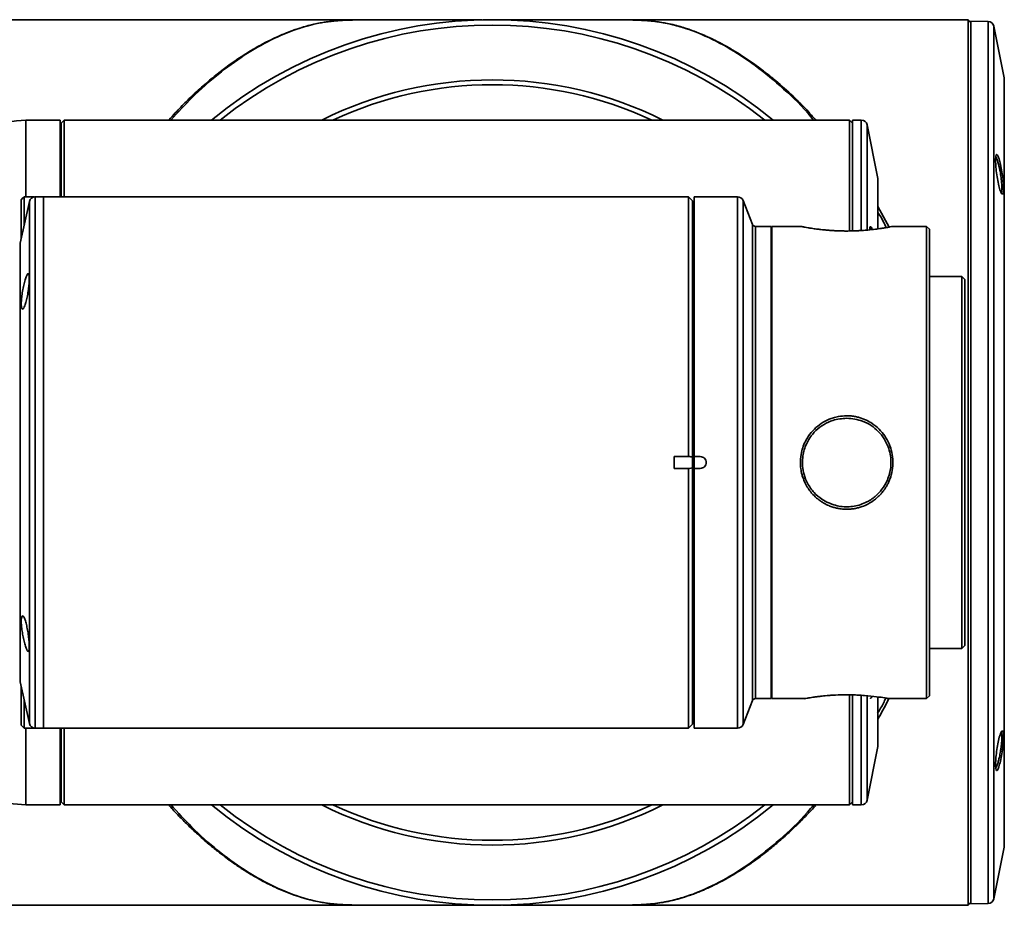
# Model space of a CAD drawing. Header units: millimetres. Extents: x 0 to 420, y 0 to 297.
# Tile 6 of 14: x 193 to 210, y 59 to 74. Entities that reach past the tile are written whole.
import ezdxf

# ---------------------------------------------------------------- set-up
doc = ezdxf.new("R2010")
doc.units = ezdxf.units.MM
doc.layers.get('0').update_dxf_attribs({"lineweight": 18})

msp = doc.modelspace()

# ---------------------------------------------------------------- linework, layer by layer
at = {"color": 0, "linetype": 'Continuous', "lineweight": 35}
for p, q in [((200.105593, 74.005972), (191.974252, 74.005972)), ((201.291058, 74.003972), (201.238098, 74.003972)), ((201.464253, 74.005972), (201.308443, 74.005972)), ((209.514254, 74.005972), (201.464253, 74.005972)), ((209.524252, 74.005972), (209.514254, 74.005972)), ((209.524252, 59.005972), (209.524252, 74.005972)), ((209.564253, 73.955972), (209.524252, 73.995972)), ((209.86039, 73.974096), (209.564253, 73.979266)), ((209.564253, 73.979266), (209.564253, 59.032678)), ((209.86039, 61.225211), (209.86039, 73.974096)), ((210.131546, 73.019501), (209.956702, 73.893723)), ((209.956702, 73.893723), (209.956702, 59.118221)), ((210.131546, 59.992443), (210.131546, 73.019501)), ((210.133489, 60.012055), (210.133489, 72.999889)), ((193.564254, 72.305973), (193.564254, 71.004862)), ((194.144254, 72.305973), (193.564254, 72.305973)), ((194.164552, 72.255973), (194.164252, 72.255973)), ((194.164252, 72.255973), (194.164252, 71.005974)), ((194.214553, 72.305973), (194.164552, 72.255973)), ((194.164552, 71.005974), (194.164552, 72.255973)), ((201.464254, 72.305972), (194.214553, 72.305973)), ((194.214553, 72.305973), (194.214553, 71.005974)), ((207.513956, 72.305971), (201.464254, 72.305972)), ((207.563955, 72.255971), (207.513956, 72.305971)), ((207.564255, 72.255971), (207.563955, 72.255971)), ((207.563955, 72.255971), (207.563955, 70.436787)), ((207.712274, 72.305971), (207.564255, 72.305971)), ((207.564255, 70.430726), (207.564255, 72.305971)), ((207.712274, 70.437846), (207.712274, 72.305971)), ((207.991745, 71.318511), (207.810333, 72.225583)), ((194.164252, 72.005973), (194.144254, 72.005973)), ((207.991745, 70.474863), (207.991745, 71.318511)), ((207.993688, 70.469209), (207.993688, 71.2989)), ((193.626692, 70.927923), (193.467777, 70.221632)), ((193.484253, 70.954958), (193.515369, 70.985974)), ((193.484253, 70.294861), (193.484253, 70.954958)), ((193.534253, 71.004862), (193.534253, 70.517083)), ((193.534253, 71.004862), (193.709397, 71.004862)), ((193.626692, 63.37918), (193.626692, 70.927923)), ((193.864253, 71.005972), (193.724253, 71.005972)), ((193.724253, 71.005972), (193.724253, 62.005972)), ((198.864254, 71.005972), (193.864253, 71.005972)), ((193.864253, 71.005972), (193.864253, 63.323991)), ((193.864253, 71.005972), (193.864253, 62.005972)), ((204.784254, 71.005972), (198.864254, 71.005972)), ((204.854254, 70.935972), (204.784254, 71.005972)), ((204.784254, 66.605972), (204.784254, 71.005972)), ((204.854254, 66.592086), (204.854254, 70.935972)), ((205.616549, 71.005972), (204.884253, 71.005972)), ((204.884253, 71.005972), (204.884253, 66.605972)), ((205.616549, 70.403086), (205.616549, 71.005972)), ((205.871681, 70.537403), (205.709397, 70.943111)), ((205.709397, 70.943111), (205.709397, 70.348647)), ((207.993688, 70.841478), (208.186158, 70.49416)), ((205.871681, 69.997293), (205.871681, 70.537403)), ((205.616549, 62.005972), (205.616549, 70.403086)), ((206.184254, 70.505972), (205.918104, 70.505972)), ((205.918104, 70.505972), (205.918104, 62.505972)), ((206.184254, 70.505972), (206.184254, 62.505972)), ((206.68223, 70.505972), (206.194252, 70.505972)), ((206.194252, 70.505972), (206.194252, 69.309609)), ((207.863548, 70.477828), (207.878988, 70.449324)), ((208.814254, 70.505972), (208.245989, 70.505972)), ((208.864253, 70.455972), (208.814254, 70.505972)), ((208.814254, 62.505972), (208.814254, 70.505972)), ((208.864253, 70.455972), (208.864253, 62.555972)), ((193.465338, 70.199681), (193.465338, 62.812263)), ((193.467777, 70.221632), (193.467777, 63.878603)), ((205.709397, 70.348647), (205.709397, 62.068833)), ((206.194252, 70.305972), (206.184254, 70.305972)), ((205.871681, 62.474541), (205.871681, 69.997293)), ((209.414252, 69.655972), (208.864253, 69.655972)), ((209.464254, 69.605972), (209.414252, 69.655972)), ((209.414252, 63.595752), (209.414252, 69.655972)), ((209.464254, 69.605972), (209.464254, 63.641946)), ((206.194252, 69.309609), (206.194252, 62.505972)), ((204.784254, 66.605972), (204.544253, 66.605972)), ((204.544253, 66.405972), (204.544253, 66.605972)), ((204.854254, 66.419858), (204.854254, 66.592086)), ((204.884253, 66.605972), (204.984253, 66.605972)), ((204.884253, 66.605972), (204.884253, 66.405972)), ((204.544253, 66.405972), (204.784254, 66.405972)), ((204.784254, 62.005972), (204.784254, 66.405972)), ((204.854254, 62.075972), (204.854254, 66.419858)), ((204.984253, 66.405972), (204.884253, 66.405972)), ((204.884253, 66.405972), (204.884253, 62.005972)), ((193.467777, 63.878603), (193.467777, 62.790312)), ((209.414252, 63.355972), (209.414252, 63.595752)), ((209.464254, 63.641946), (209.464254, 63.405972)), ((193.626692, 62.084021), (193.626692, 63.37918)), ((209.414252, 63.355972), (209.464254, 63.405972)), ((193.864253, 63.323991), (193.864253, 62.005972)), ((208.864253, 63.355972), (209.414252, 63.355972)), ((193.467777, 62.790312), (193.626692, 62.084021)), ((193.484253, 62.055974), (193.484253, 62.717083)), ((206.184254, 62.705972), (206.194252, 62.705972)), ((207.513954, 60.705971), (207.513954, 62.559269)), ((207.563954, 62.566106), (207.563954, 60.755971)), ((207.564253, 60.705971), (207.564253, 62.558451)), ((207.712272, 60.705971), (207.712272, 62.551982)), ((207.810331, 62.461595), (207.810331, 62.550685)), ((208.814254, 62.505972), (208.864253, 62.555972)), ((193.534253, 62.494861), (193.534253, 62.005974)), ((205.709397, 62.068833), (205.871681, 62.474541)), ((205.918104, 62.505972), (206.184254, 62.505972)), ((206.194252, 62.505972), (206.748294, 62.505972)), ((207.810331, 60.78636), (207.810331, 62.461595)), ((207.991745, 61.693431), (207.991745, 62.524039)), ((207.993688, 61.713043), (207.993688, 62.521542)), ((208.180537, 62.505972), (208.814254, 62.505972)), ((193.484253, 62.055974), (193.534253, 62.005974)), ((204.784254, 62.005972), (204.854254, 62.075972)), ((193.534253, 62.005974), (193.723684, 62.005974)), ((193.564252, 62.005974), (193.564252, 60.705973)), ((193.724253, 62.005972), (193.864253, 62.005972)), ((193.864253, 62.005972), (198.864254, 62.005972)), ((194.144253, 60.705973), (194.144253, 62.005974)), ((194.164551, 60.755973), (194.164551, 62.005974)), ((194.214551, 62.005974), (194.214551, 60.705973)), ((198.864254, 62.005972), (204.784254, 62.005972)), ((204.884253, 62.005972), (205.616549, 62.005972)), ((207.810331, 60.78636), (207.991745, 61.693431)), ((209.86039, 59.037848), (209.86039, 61.225211)), ((194.144253, 61.005973), (194.164251, 61.005973)), ((194.144253, 60.705973), (193.564252, 60.705973)), ((194.164251, 60.755973), (194.164551, 60.755973)), ((194.164551, 60.755973), (194.214551, 60.705973)), ((194.214551, 60.705973), (201.464253, 60.705972)), ((201.464253, 60.705972), (207.513954, 60.705971)), ((207.513954, 60.705971), (207.563954, 60.755971)), ((207.563954, 60.755971), (207.564253, 60.755971)), ((207.564253, 60.705971), (207.712272, 60.705971)), ((209.956702, 59.118221), (210.131546, 59.992443)), ((209.524252, 59.015972), (209.564253, 59.055972)), ((209.564253, 59.032678), (209.86039, 59.037848)), ((191.974252, 59.005972), (201.464253, 59.005972)), ((199.737195, 59.007232), (199.653485, 59.007131)), ((201.292878, 59.00793), (201.208318, 59.00793)), ((201.464253, 59.005972), (201.620056, 59.005972)), ((202.822912, 59.005972), (209.514254, 59.005972)), ((209.524252, 59.005972), (209.514254, 59.005972))]:
    msp.add_line(p, q, dxfattribs=at)
for points in [[(194.144253, 71.005974), (194.144253, 71.10873), (194.144254, 71.381592), (194.144254, 71.621876), (194.144254, 71.827975), (194.144254, 71.998513), (194.144254, 72.13235), (194.144254, 72.228592), (194.144254, 72.286595), (194.144254, 72.305973)], [(207.513954, 70.432092), (207.513954, 70.607191), (207.513956, 70.916326), (207.513956, 71.19827), (207.513956, 71.451284), (207.513956, 71.673809), (207.513956, 71.864472), (207.513956, 72.022099), (207.513956, 72.145717), (207.513956, 72.234564), (207.513956, 72.288092), (207.513956, 72.305971)], [(207.810331, 70.447521), (207.810333, 70.550348), (207.810333, 70.855198), (207.810333, 71.133234), (207.810333, 71.382742), (207.810333, 71.602183), (207.810333, 71.790204), (207.810333, 71.945645), (207.810333, 72.06755), (207.810333, 72.155165), (207.810333, 72.207951), (207.810333, 72.225583)], [(193.515369, 70.985974), (193.526466, 70.997073), (193.534253, 71.004862)], [(194.164251, 62.005974), (194.164251, 61.756684), (194.164251, 61.51326), (194.164251, 61.301655), (194.164251, 61.123215), (194.164251, 60.97908), (194.164251, 60.870167), (194.164251, 60.79717), (194.164251, 60.760555), (194.164251, 60.755973)]]:
    msp.add_lwpolyline(points, dxfattribs=at)
for centre, radius, start, end in [((201.464253, 66.505972), 7.5, 50.6541636, 129.3458231), ((201.464253, 66.505972), 7.409616, 51.51458, 128.4854067), ((209.858644, 73.874112), 0.1, 11.3099325, 89), ((201.464253, 66.505972), 6.479858, 63.5188798, 116.481107), ((201.464253, 66.505972), 6.397934, 65.0318441, 114.9681427), ((210.033489, 72.999889), 0.1, 0, 11.3099325), ((207.712274, 72.205971), 0.1, 11.3099259, 90), ((207.893688, 71.2989), 0.1, 359.9999933, 11.3099258), ((193.724253, 70.905972), 0.1, 90, 167.3196165), ((205.61655, 70.905972), 0.1, 21.8014095, 90), ((205.918105, 70.555972), 0.05, 201.8014095, 270), ((193.565338, 70.199681), 0.1, 167.3196165, 180), ((193.565338, 62.812263), 0.1, 180, 192.6803835), ((205.918105, 62.455972), 0.05, 90, 158.1985905), ((193.724253, 62.105972), 0.1, 192.6803835, 270), ((205.61655, 62.105972), 0.1, 270, 338.1985905), ((207.893687, 61.713043), 0.1, 348.6900609, 359.9999934), ((201.464253, 66.505972), 7.5, 230.6541636, 309.3458231), ((201.464253, 66.505972), 7.409616, 231.51458, 308.4854067), ((201.464253, 66.505972), 6.479858, 243.5188798, 296.481107), ((201.464253, 66.505972), 6.397934, 245.0318441, 294.9681427), ((207.712273, 60.805971), 0.1, 269.9999934, 348.6900477), ((210.033489, 60.012055), 0.1, 348.6900675, 0), ((209.858644, 59.137832), 0.1, 271, 348.6900675)]:
    msp.add_arc(centre, radius, start, end, dxfattribs=at)
for points, knots in [([(195.983495, 72.305973), (196.020717, 72.347341), (196.119157, 72.456747), (196.286201, 72.626301), (196.488592, 72.818606), (196.696773, 72.999514), (196.869518, 73.136611), (197.00292, 73.235689), (197.104403, 73.307689), (197.209429, 73.378497), (197.31398, 73.445219), (197.41588, 73.506753), (197.515934, 73.563797), (197.616001, 73.61749), (197.710769, 73.665003), (197.819502, 73.716485), (197.942326, 73.770057), (198.065232, 73.817492), (198.188666, 73.860213), (198.306474, 73.895909), (198.432689, 73.927547), (198.539699, 73.949608), (198.636258, 73.965886), (198.72738, 73.977938), (198.817392, 73.986904), (198.902456, 73.993092), (198.985093, 73.997297), (199.070503, 74.000261), (199.161726, 74.002258), (199.267574, 74.00362), (199.390562, 74.004414), (199.533879, 74.004757), (199.641543, 74.004934), (199.700529, 74.004814), (199.706768, 74.004801)], [0, 0, 0, 0, 0.149200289, 0.394586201, 0.657991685, 0.939425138, 1.199333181, 1.320548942, 1.44976269, 1.586973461, 1.721221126, 1.848168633, 1.975136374, 2.102126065, 2.229135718, 2.335177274, 2.517318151, 2.699500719, 2.805725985, 2.989961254, 3.147636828, 3.278771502, 3.383397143, 3.49289076, 3.589128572, 3.672375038, 3.747290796, 3.816379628, 3.889172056, 3.960402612, 4.047072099, 4.142324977, 4.24761404, 4.260069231, 4.260069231, 4.260069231, 4.260069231]), ([(199.725493, 74.004726), (199.709884, 74.004759), (199.620185, 74.004949), (199.455042, 74.004649), (199.237163, 74.003618), (199.043373, 74.000038), (198.829833, 73.989894), (198.529865, 73.955706), (198.156622, 73.859087), (197.710461, 73.670423), (197.262844, 73.414133), (196.818331, 73.088105), (196.400911, 72.723625), (196.140173, 72.436342), (196.02185, 72.305973)], [0, 0, 0, 0, 0.0311147, 0.178800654, 0.32555452, 0.472243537, 0.618541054, 0.90698539, 1.483056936, 2.055619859, 2.624957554, 3.195071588, 3.769644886, 4.247020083, 4.247020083, 4.247020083, 4.247020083]), ([(201.253668, 74.003286), (201.254218, 74.003446), (201.255783, 74.003901), (201.213344, 74.004403), (201.10747, 74.004838), (200.927506, 74.004919), (200.755145, 74.004919), (200.608251, 74.004886), (200.437798, 74.004853), (200.232123, 74.004813), (199.985508, 74.004772), (199.743402, 74.004731), (199.578822, 74.004706), (199.515714, 74.004696)], [0, 0, 0, 0, 0.08182147, 0.233022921, 0.512002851, 0.765376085, 0.884348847, 1.000851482, 1.13083456, 1.277894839, 1.442467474, 1.62531633, 1.739034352, 1.739034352, 1.739034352, 1.739034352]), ([(203.393643, 74.004689), (203.326093, 74.0047), (203.165709, 74.004724), (202.931023, 74.004763), (202.627189, 74.004815), (202.315413, 74.004872), (202.033824, 74.004932), (201.831542, 74.004973), (201.712336, 74.005003), (201.699568, 74.004493), (201.693665, 74.004257)], [0, 0, 0, 0, 0.136047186, 0.323016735, 0.49810535, 0.814623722, 1.089009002, 1.322742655, 1.525578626, 1.699985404, 1.699985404, 1.699985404, 1.699985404]), ([(203.137513, 74.004746), (203.156561, 74.004773), (203.229739, 74.004877), (203.351231, 74.004832), (203.510024, 74.00454), (203.667969, 74.003676), (203.802363, 74.001716), (203.907801, 73.998685), (203.993206, 73.994959), (204.088829, 73.988883), (204.193673, 73.97905), (204.301277, 73.964688), (204.402767, 73.946971), (204.479841, 73.930684), (204.539622, 73.916462), (204.58488, 73.904938), (204.634218, 73.891485), (204.687636, 73.875874), (204.745142, 73.857869), (204.836815, 73.827086), (204.948301, 73.785293), (205.065372, 73.735841), (205.143453, 73.700222), (205.194751, 73.675782), (205.255232, 73.646365), (205.359252, 73.593253), (205.503429, 73.512984), (205.65893, 73.417954), (205.800797, 73.324132), (205.93011, 73.232753), (206.049677, 73.143227), (206.159487, 73.056667), (206.328009, 72.917839), (206.548681, 72.718776), (206.775738, 72.495126), (206.902551, 72.351552), (206.942811, 72.305971)], [0, 0, 0, 0, 0.038208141, 0.146790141, 0.242448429, 0.357092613, 0.471359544, 0.541178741, 0.617203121, 0.700097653, 0.819633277, 0.952417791, 1.070435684, 1.186514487, 1.238106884, 1.295177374, 1.357725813, 1.425753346, 1.499259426, 1.578246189, 1.778669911, 1.929009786, 2.029265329, 2.079394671, 2.126574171, 2.261118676, 2.478170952, 2.679088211, 2.857027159, 3.022774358, 3.176332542, 3.317699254, 3.446875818, 3.828838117, 4.179661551, 4.342842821, 4.342842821, 4.342842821, 4.342842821]), ([(203.217483, 74.004717), (203.322526, 74.004741), (203.488293, 74.004778), (203.705309, 74.003296), (203.915179, 73.999466), (204.15124, 73.986493), (204.395522, 73.95144), (204.645009, 73.890856), (204.968276, 73.781111), (205.372242, 73.591531), (205.857816, 73.285326), (206.338367, 72.893395), (206.689954, 72.564732), (206.872929, 72.344031), (206.904482, 72.305971)], [0, 0, 0, 0, 0.20656963, 0.3259869, 0.445589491, 0.682623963, 0.995118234, 1.307841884, 1.62023817, 2.240128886, 2.857840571, 3.478544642, 4.101662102, 4.231508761, 4.231508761, 4.231508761, 4.231508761]), ([(193.564254, 72.305985), (193.352208, 72.285047), (192.934324, 72.243785), (192.329123, 72.179608), (191.780899, 72.118123), (191.330545, 72.064625), (190.94532, 72.016619), (190.57763, 71.968708), (190.173691, 71.91318), (189.761906, 71.852828), (189.378883, 71.792658), (189.050657, 71.737566), (188.772762, 71.68801), (188.531975, 71.642608), (188.299321, 71.596373), (188.044012, 71.542602), (187.755343, 71.477128), (187.467481, 71.40574), (187.21157, 71.336228), (187.002829, 71.274783), (186.790263, 71.208022), (186.538179, 71.120801), (186.349162, 71.051702), (186.246786, 71.00717), (186.241827, 71.005013)], [0, 0, 0, 0, 0.53712924, 1.058530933, 1.528795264, 1.925649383, 2.208595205, 2.526073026, 2.884511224, 3.27827601, 3.643927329, 3.964410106, 4.243461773, 4.495048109, 4.729043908, 5.006438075, 5.34623533, 5.738000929, 6.089532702, 6.38114814, 6.626019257, 6.988133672, 7.435827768, 7.458613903, 7.458613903, 7.458613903, 7.458613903]), ([(210.063394, 71.581252), (210.071932, 71.542686), (210.088994, 71.465615), (210.109148, 71.329659), (210.118796, 71.22445), (210.121097, 71.154206), (210.119991, 71.110765), (210.116224, 71.077838), (210.107779, 71.050652), (210.091589, 71.048491), (210.06663, 71.097295), (210.040001, 71.189264), (210.015524, 71.311372), (209.996655, 71.445794), (209.98788, 71.551515), (209.985814, 71.621625), (209.987119, 71.679542), (209.995001, 71.725147), (210.013033, 71.726876), (210.037092, 71.679664), (210.054623, 71.614069), (210.063394, 71.581252)], [0, 0, 0, 0, 0.087092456, 0.174049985, 0.261007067, 0.304657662, 0.348428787, 0.391992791, 0.435841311, 0.52280647, 0.609814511, 0.697033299, 0.784114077, 0.871026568, 0.957959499, 1.001724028, 1.045382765, 1.132387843, 1.219396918, 1.306379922, 1.393468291, 1.393468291, 1.393468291, 1.393468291]), ([(210.034763, 71.559783), (210.02894, 71.580496), (210.018316, 71.618294), (210.002393, 71.660646), (209.993142, 71.673524), (209.988185, 71.680424)], [0, 0, 0, 0, 0.0468368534, 0.085465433, 0.1300537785, 0.1300537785, 0.1300537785, 0.1300537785]), ([(210.076692, 71.084308), (210.078277, 71.084422), (210.086072, 71.084981), (210.092393, 71.129271), (210.092142, 71.200115), (210.086392, 71.271854), (210.077904, 71.345965), (210.064858, 71.424494), (210.049281, 71.501812), (210.039786, 71.539724), (210.034763, 71.559783)], [0, 0, 0, 0, 0.0232347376, 0.1142309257, 0.2036314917, 0.2504552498, 0.2985252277, 0.3811421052, 0.4302048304, 0.4853325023, 0.4853325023, 0.4853325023, 0.4853325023]), ([(207.993688, 70.742491), (208.024792, 70.692133), (208.074351, 70.611896), (208.116163, 70.519043), (208.131733, 70.484465)], [0, 0, 0, 0, 0.1838501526, 0.2929376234, 0.2929376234, 0.2929376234, 0.2929376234]), ([(208.245989, 70.50565), (208.244493, 70.505348), (208.241284, 70.504698), (208.208813, 70.498327), (208.172748, 70.491654), (208.145419, 70.486781), (208.116802, 70.481881), (208.084812, 70.476628), (208.046289, 70.470627), (208.000307, 70.463983), (207.929183, 70.454574), (207.837715, 70.444361), (207.738294, 70.4363), (207.662584, 70.431771), (207.599565, 70.42903), (207.523612, 70.426986), (207.44097, 70.426524), (207.359353, 70.428032), (207.291412, 70.43055), (207.226526, 70.433987), (207.154963, 70.439012), (207.08704, 70.445132), (207.018658, 70.452435), (206.946491, 70.461313), (206.873186, 70.47187), (206.808977, 70.48224), (206.763395, 70.490246), (206.730004, 70.496411), (206.704275, 70.501341), (206.684537, 70.50524), (206.683005, 70.50555), (206.68223, 70.505707)], [0, 0, 0, 0, 0.084896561, 0.182053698, 0.222583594, 0.263123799, 0.295139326, 0.327155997, 0.369312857, 0.411279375, 0.453345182, 0.54965542, 0.618815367, 0.65988069, 0.700749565, 0.741717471, 0.805800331, 0.857768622, 0.897611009, 0.937424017, 0.985901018, 1.043063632, 1.082039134, 1.139949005, 1.21673348, 1.280576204, 1.344419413, 1.393148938, 1.441889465, 1.50729151, 1.574253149, 1.574253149, 1.574253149, 1.574253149]), ([(207.897652, 70.451273), (207.894452, 70.460489), (207.884237, 70.489914), (207.869782, 70.506243), (207.856683, 70.497254), (207.853335, 70.46278), (207.851767, 70.446631)], [0, 0, 0, 0, 0.0165912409, 0.0529722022, 0.0888819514, 0.1205248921, 0.1205248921, 0.1205248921, 0.1205248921]), ([(193.552265, 69.179438), (193.559993, 69.204675), (193.575451, 69.255159), (193.595973, 69.355727), (193.611587, 69.459948), (193.620726, 69.557207), (193.622763, 69.635873), (193.617793, 69.688461), (193.606377, 69.710197), (193.589432, 69.698853), (193.568341, 69.654778), (193.545093, 69.581591), (193.522361, 69.486968), (193.503191, 69.382398), (193.490333, 69.281332), (193.485428, 69.195984), (193.488742, 69.135017), (193.499544, 69.103383), (193.516502, 69.104337), (193.535137, 69.132945), (193.54745, 69.166367), (193.552265, 69.179438)], [0, 0, 0, 0, 0.06947529, 0.138980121, 0.207696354, 0.274914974, 0.340789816, 0.405963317, 0.471295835, 0.537567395, 0.605249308, 0.674302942, 0.744120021, 0.813627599, 0.881749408, 0.948029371, 1.012969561, 1.077747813, 1.143574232, 1.21111876, 1.254502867, 1.254502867, 1.254502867, 1.254502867]), ([(207.464253, 67.297764), (207.489606, 67.29705), (207.540345, 67.295622), (207.611759, 67.284593), (207.677989, 67.268683), (207.738935, 67.248453), (207.812278, 67.217198), (207.907396, 67.163394), (208.054235, 67.04412), (208.200567, 66.83039), (208.255991, 66.575884), (208.241248, 66.371882), (208.208997, 66.252154), (208.172721, 66.166121), (208.14542, 66.113566), (208.116806, 66.066954), (208.084808, 66.021578), (208.046293, 65.974627), (208.000308, 65.927313), (207.929178, 65.865467), (207.837718, 65.80576), (207.738294, 65.762469), (207.662583, 65.739035), (207.599566, 65.725165), (207.523611, 65.714982), (207.440971, 65.712709), (207.359353, 65.720172), (207.291413, 65.732828), (207.226524, 65.750432), (207.154965, 65.77689), (207.087042, 65.810618), (207.018653, 65.853249), (206.946496, 65.908562), (206.873184, 65.982458), (206.808983, 66.068155), (206.76338, 66.148631), (206.730044, 66.226347), (206.704095, 66.307779), (206.684185, 66.407799), (206.677365, 66.535248), (206.692957, 66.663684), (206.728557, 66.785854), (206.781257, 66.901751), (206.889603, 67.060777), (207.050267, 67.19191), (207.218187, 67.260746), (207.341375, 67.291537), (207.417694, 67.295404), (207.464253, 67.297764)], [0, 0, 0, 0, 0.075938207, 0.151973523, 0.216073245, 0.280096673, 0.3444914, 0.455373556, 0.607610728, 0.911143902, 1.215282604, 1.368111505, 1.520909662, 1.584653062, 1.648399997, 1.698756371, 1.749102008, 1.815406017, 1.881404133, 1.947554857, 2.099021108, 2.207785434, 2.27236618, 2.336638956, 2.401066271, 2.50184609, 2.583573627, 2.646231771, 2.708842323, 2.785082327, 2.874978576, 2.936269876, 3.027347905, 3.148102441, 3.248504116, 3.34890247, 3.425532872, 3.502195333, 3.605044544, 3.730465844, 3.883086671, 3.99018707, 4.111301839, 4.264082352, 4.566672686, 4.717821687, 4.806847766, 4.946132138, 4.946132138, 4.946132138, 4.946132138]), ([(207.464253, 67.255972), (207.384801, 67.248775), (207.250595, 67.236619), (207.075413, 67.15414), (206.942744, 67.053744), (206.839976, 66.930829), (206.757604, 66.778132), (206.702196, 66.566942), (206.720921, 66.34015), (206.801331, 66.140444), (206.903325, 65.997086), (207.029956, 65.888222), (207.188087, 65.800076), (207.385906, 65.747636), (207.620993, 65.760499), (207.824598, 65.83724), (207.980001, 65.95218), (208.085688, 66.077039), (208.152674, 66.199349), (208.203074, 66.34578), (208.225614, 66.538724), (208.185413, 66.743855), (208.100894, 66.912579), (208.003394, 67.035342), (207.879848, 67.136585), (207.703317, 67.231066), (207.556101, 67.246403), (207.464253, 67.255972)], [0, 0, 0, 0, 0.237079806, 0.400461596, 0.57471447, 0.735231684, 0.879428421, 1.094072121, 1.381784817, 1.54247826, 1.737249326, 1.905699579, 2.041763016, 2.279808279, 2.508739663, 2.73654819, 2.923375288, 3.085559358, 3.2259456, 3.340625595, 3.549274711, 3.800577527, 3.95469318, 4.113763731, 4.269132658, 4.434072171, 4.707680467, 4.707680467, 4.707680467, 4.707680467]), ([(204.803137, 66.605972), (204.80277, 66.605972), (204.796462, 66.605972), (204.790175, 66.605972), (204.784254, 66.605972)], [0, 0, 0, 0, 0.00109896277, 0.01888275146, 0.01888275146, 0.01888275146, 0.01888275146]), ([(204.854254, 66.592086), (204.842794, 66.59736), (204.82606, 66.605061), (204.80863, 66.605754), (204.803137, 66.605972)], [0, 0, 0, 0, 0.036605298, 0.05345321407, 0.05345321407, 0.05345321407, 0.05345321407]), ([(204.984253, 66.605972), (204.997348, 66.604467), (205.023526, 66.60146), (205.056799, 66.578338), (205.079028, 66.545314), (205.086854, 66.506035), (205.079074, 66.466736), (205.056866, 66.433642), (205.023534, 66.41055), (204.997348, 66.407498), (204.984253, 66.405972)], [0, 0, 0, 0, 0.0392033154, 0.0783704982, 0.1175210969, 0.1566706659, 0.1958359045, 0.2350340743, 0.2742382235, 0.313459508, 0.313459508, 0.313459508, 0.313459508]), ([(204.784254, 66.405972), (204.790175, 66.405972), (204.796462, 66.405972), (204.80277, 66.405972), (204.803137, 66.405972)], [0, 0, 0, 0, 0.01778378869, 0.01888275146, 0.01888275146, 0.01888275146, 0.01888275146]), ([(204.803137, 66.405972), (204.81871, 66.407745), (204.836243, 66.409742), (204.852443, 66.418841), (204.854254, 66.419858)], [0, 0, 0, 0, 0.04738849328, 0.05335270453, 0.05335270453, 0.05335270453, 0.05335270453]), ([(193.621753, 63.394702), (193.62108, 63.420447), (193.619733, 63.471929), (193.609197, 63.569884), (193.593406, 63.670385), (193.573011, 63.765284), (193.550024, 63.843433), (193.526933, 63.895039), (193.506767, 63.912865), (193.492403, 63.894661), (193.485765, 63.843821), (193.487392, 63.767765), (193.496717, 63.675241), (193.512521, 63.575224), (193.533106, 63.477361), (193.556212, 63.392431), (193.579098, 63.331348), (193.599013, 63.302445), (193.613543, 63.309782), (193.620788, 63.344947), (193.621489, 63.381056), (193.621753, 63.394702)], [0, 0, 0, 0, 0.065444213, 0.130867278, 0.196882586, 0.264244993, 0.333034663, 0.402761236, 0.47242504, 0.540899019, 0.607549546, 0.672682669, 0.737377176, 0.8028983, 0.870058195, 0.938885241, 1.008655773, 1.078256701, 1.14673328, 1.213691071, 1.25436811, 1.25436811, 1.25436811, 1.25436811]), ([(206.748294, 62.50648), (206.747347, 62.506312), (206.73396, 62.503939), (206.770803, 62.510652), (206.8236, 62.519448), (206.864929, 62.525968), (206.915348, 62.533347), (206.975616, 62.541362), (207.056527, 62.55075), (207.132644, 62.557874), (207.19785, 62.562635), (207.235806, 62.56503), (207.322542, 62.569766), (207.400168, 62.570803), (207.464253, 62.571659)], [0, 0, 0, 0, 0.0118488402, 0.1675104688, 0.2194051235, 0.2714971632, 0.3236670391, 0.3817563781, 0.4397416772, 0.5247171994, 0.5507104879, 0.5766250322, 0.6025450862, 0.7252177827, 0.7252177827, 0.7252177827, 0.7252177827]), ([(207.464253, 62.571659), (207.49132, 62.571499), (207.541689, 62.571199), (207.605032, 62.56924), (207.680372, 62.565968), (207.807484, 62.55782), (207.976189, 62.539488), (208.084596, 62.522816), (208.133583, 62.514666), (208.156532, 62.510714), (208.173688, 62.507678), (208.184141, 62.505779), (208.181341, 62.506285), (208.180537, 62.50643)], [0, 0, 0, 0, 0.0519095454, 0.0965983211, 0.1230157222, 0.2008125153, 0.3558275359, 0.5109474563, 0.5499102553, 0.5888477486, 0.6449241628, 0.7010154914, 0.7236123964, 0.7236123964, 0.7236123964, 0.7236123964]), ([(207.862348, 62.518488), (207.864129, 62.514998), (207.86959, 62.504294), (207.880509, 62.515553), (207.889875, 62.540801), (207.89258, 62.548092)], [0, 0, 0, 0, 0.01478853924, 0.04535554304, 0.05776792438, 0.05776792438, 0.05776792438, 0.05776792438]), ([(208.126496, 62.51577), (208.113592, 62.487257), (208.071966, 62.39528), (208.022638, 62.315824), (207.988601, 62.260999)], [0, 0, 0, 0, 0.0898950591, 0.2899883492, 0.2899883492, 0.2899883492, 0.2899883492]), ([(208.180522, 62.50736), (208.125942, 62.401885), (208.063759, 62.281716), (207.99679, 62.169995), (207.988601, 62.156334)], [0, 0, 0, 0, 0.3512089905, 0.4001354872, 0.4001354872, 0.4001354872, 0.4001354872]), ([(186.244292, 62.006912), (186.281865, 61.991207), (186.396464, 61.943306), (186.581513, 61.875712), (186.787562, 61.805183), (186.973191, 61.746268), (187.16777, 61.688311), (187.40474, 61.622769), (187.677085, 61.553658), (187.971813, 61.485151), (188.252542, 61.425029), (188.521556, 61.371243), (188.79737, 61.319306), (189.108833, 61.264271), (189.469985, 61.204554), (189.875384, 61.142023), (190.30513, 61.080274), (190.722447, 61.024023), (191.075469, 60.978929), (191.375362, 60.942118), (191.637342, 60.910934), (191.906883, 60.879798), (192.207114, 60.846121), (192.570452, 60.806697), (193.031771, 60.758448), (193.374034, 60.724711), (193.564252, 60.705961)], [0, 0, 0, 0, 0.172071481, 0.52483072, 0.801122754, 1.036574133, 1.306233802, 1.63228131, 2.006644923, 2.351473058, 2.682035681, 2.95002194, 3.235319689, 3.557680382, 3.8979589, 4.286936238, 4.688175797, 5.054592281, 5.385244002, 5.604900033, 5.827836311, 6.055165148, 6.290630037, 6.588819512, 6.974183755, 7.456301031, 7.456301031, 7.456301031, 7.456301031]), ([(210.120522, 61.848018), (210.120003, 61.830633), (210.118965, 61.795849), (210.112309, 61.714555), (210.098217, 61.603156), (210.074505, 61.473742), (210.047993, 61.367397), (210.022509, 61.299215), (210.00161, 61.279479), (209.990523, 61.307198), (209.986448, 61.353153), (209.985906, 61.398504), (209.987859, 61.452663), (209.99375, 61.533406), (210.006849, 61.645298), (210.029381, 61.774732), (210.055541, 61.881025), (210.08164, 61.94893), (210.103839, 61.968579), (210.115837, 61.940544), (210.120506, 61.895199), (210.120517, 61.863776), (210.120522, 61.848018)], [0, 0, 0, 0, 0.043686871, 0.087407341, 0.174401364, 0.261421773, 0.348427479, 0.435395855, 0.522317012, 0.609287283, 0.652930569, 0.696742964, 0.740438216, 0.784317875, 0.871255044, 0.958233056, 1.045233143, 1.132221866, 1.21918468, 1.30617013, 1.349709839, 1.393511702, 1.393511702, 1.393511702, 1.393511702]), ([(210.091891, 61.832191), (210.09134, 61.858559), (210.090499, 61.898779), (210.082679, 61.92689), (210.07683, 61.931485), (210.073861, 61.933817)], [0, 0, 0, 0, 0.051226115, 0.0781385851, 0.1058834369, 0.1058834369, 0.1058834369, 0.1058834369]), ([(209.976657, 61.324285), (209.981552, 61.325833), (209.989815, 61.328448), (210.004796, 61.358653), (210.019672, 61.398681), (210.035439, 61.453266), (210.052261, 61.52497), (210.067331, 61.599539), (210.078406, 61.673009), (210.088046, 61.751477), (210.090373, 61.800328), (210.091891, 61.832191)], [0, 0, 0, 0, 0.0681893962, 0.1151184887, 0.1679691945, 0.227167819, 0.2779933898, 0.3507140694, 0.3969709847, 0.4429164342, 0.5290853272, 0.5290853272, 0.5290853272, 0.5290853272]), ([(199.565347, 59.007244), (199.529753, 59.007267), (199.424026, 59.007333), (199.285436, 59.008073), (199.155726, 59.009786), (199.058598, 59.011983), (198.964965, 59.01546), (198.877934, 59.020429), (198.796082, 59.027007), (198.714388, 59.035632), (198.624822, 59.047778), (198.521761, 59.06558), (198.398325, 59.09219), (198.258382, 59.129585), (198.141302, 59.167609), (198.053772, 59.199215), (197.996988, 59.220859), (197.94022, 59.243633), (197.883467, 59.267532), (197.826733, 59.292556), (197.769987, 59.318693), (197.724064, 59.340811), (197.64598, 59.379256), (197.526137, 59.441629), (197.373783, 59.529505), (197.221698, 59.624987), (197.083651, 59.7181), (196.944143, 59.819055), (196.803455, 59.927189), (196.654328, 60.049166), (196.495746, 60.188132), (196.340274, 60.333493), (196.194025, 60.479116), (196.07572, 60.602482), (196.006775, 60.679436), (195.982999, 60.705973)], [0, 0, 0, 0, 0.069875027, 0.207552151, 0.278035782, 0.350287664, 0.433045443, 0.516320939, 0.59324423, 0.680656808, 0.778730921, 0.896270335, 1.046610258, 1.229791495, 1.417535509, 1.489102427, 1.560664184, 1.632220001, 1.703771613, 1.775318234, 1.846860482, 1.918396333, 1.949371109, 2.141349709, 2.369002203, 2.522386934, 2.713950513, 2.889655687, 3.049502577, 3.246640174, 3.456496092, 3.656119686, 3.845514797, 4.024686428, 4.118993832, 4.118993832, 4.118993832, 4.118993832]), ([(196.022505, 60.705973), (196.138064, 60.57825), (196.396001, 60.293161), (196.811981, 59.928896), (197.25981, 59.59952), (197.711629, 59.340754), (198.160578, 59.151408), (198.516491, 59.059951), (198.81483, 59.023458), (199.01984, 59.012219), (199.245468, 59.008262), (199.462188, 59.007276), (199.628424, 59.006997), (199.719427, 59.007194), (199.737195, 59.007232)], [0, 0, 0, 0, 0.466798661, 1.041937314, 1.619425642, 2.195272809, 2.771833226, 3.349782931, 3.5671976, 3.784561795, 3.930162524, 4.076666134, 4.222820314, 4.258280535, 4.258280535, 4.258280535, 4.258280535]), ([(206.904047, 60.705971), (206.870392, 60.665417), (206.685888, 60.443087), (206.332264, 60.113163), (205.850981, 59.721597), (205.363295, 59.415384), (204.958008, 59.226563), (204.63452, 59.118061), (204.384987, 59.058495), (204.14057, 59.024418), (203.902616, 59.012094), (203.692897, 59.008525), (203.485977, 59.007195), (203.330823, 59.007231), (203.235973, 59.007253)], [0, 0, 0, 0, 0.138231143, 0.757823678, 1.378991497, 2.000343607, 2.62092807, 2.932452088, 3.243838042, 3.555828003, 3.790050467, 3.907782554, 4.026299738, 4.212715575, 4.212715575, 4.212715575, 4.212715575]), ([(206.946116, 60.705971), (206.944084, 60.703634), (206.891342, 60.642947), (206.782696, 60.529), (206.617428, 60.360986), (206.44073, 60.19476), (206.264446, 60.040549), (206.08389, 59.894179), (205.894563, 59.752121), (205.669015, 59.598304), (205.466198, 59.476693), (205.309099, 59.392784), (205.232472, 59.354398), (205.188895, 59.333391), (205.16172, 59.320434), (205.130911, 59.306034), (205.088809, 59.286869), (205.034026, 59.262855), (204.966566, 59.234722), (204.886413, 59.203374), (204.775484, 59.16332), (204.648137, 59.123253), (204.507761, 59.086843), (204.372793, 59.058717), (204.228274, 59.036347), (204.083643, 59.022072), (203.941283, 59.014252), (203.821144, 59.01066), (203.708118, 59.008847), (203.601644, 59.0079), (203.472878, 59.007269), (203.378155, 59.007264), (203.322259, 59.007261)], [0, 0, 0, 0, 0.008142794, 0.21140662, 0.426928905, 0.654716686, 0.894777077, 1.103082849, 1.342628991, 1.613414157, 1.956670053, 2.108023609, 2.206622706, 2.246195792, 2.272618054, 2.309843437, 2.363111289, 2.432422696, 2.517776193, 2.619172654, 2.736611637, 2.939078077, 3.100940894, 3.26120591, 3.431964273, 3.606220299, 3.723927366, 3.8280925, 3.900602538, 3.974356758, 4.050577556, 4.160303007, 4.160303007, 4.160303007, 4.160303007]), ([(199.496571, 59.007254), (199.566007, 59.007244), (199.737663, 59.007219), (199.984332, 59.00718), (200.23058, 59.007139), (200.435584, 59.007106), (200.605146, 59.007075), (200.750095, 59.007048), (200.917066, 59.007056), (201.088212, 59.007157), (201.190556, 59.00761), (201.234215, 59.008159), (201.234933, 59.008661), (201.235223, 59.008863)], [0, 0, 0, 0, 0.125942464, 0.311350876, 0.478219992, 0.627335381, 0.759146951, 0.876974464, 0.995434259, 1.241612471, 1.504611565, 1.644156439, 1.738721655, 1.738721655, 1.738721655, 1.738721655]), ([(201.464253, 59.005972), (201.454425, 59.006003), (201.43477, 59.006066), (201.409979, 59.006159), (201.392633, 59.006253), (201.390379, 59.006316), (201.389252, 59.006347)], [0, 0, 0, 0, 0.01875044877, 0.03750075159, 0.05625079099, 0.07500198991, 0.07500198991, 0.07500198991, 0.07500198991]), ([(201.829358, 59.007972), (201.817546, 59.007972), (201.743124, 59.007972), (201.685729, 59.007972), (201.637443, 59.007972)], [0, 0, 0, 0, 0.0304603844, 0.1919150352, 0.1919150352, 0.1919150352, 0.1919150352]), ([(201.74372, 59.009568), (201.744143, 59.009192), (201.745345, 59.008122), (201.829671, 59.007851), (201.946937, 59.007524), (202.076736, 59.007381), (202.245998, 59.007283), (202.460011, 59.007234), (202.722787, 59.00722), (203.034838, 59.007231), (203.27054, 59.007255), (203.392557, 59.007267)], [0, 0, 0, 0, 0.12909497, 0.366993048, 0.50634257, 0.659446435, 0.826662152, 1.008514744, 1.205759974, 1.419521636, 1.648951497, 1.648951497, 1.648951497, 1.648951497])]:
    msp.add_open_spline(points, degree=3, knots=knots, dxfattribs=at)

doc.saveas('drawing.dxf')
